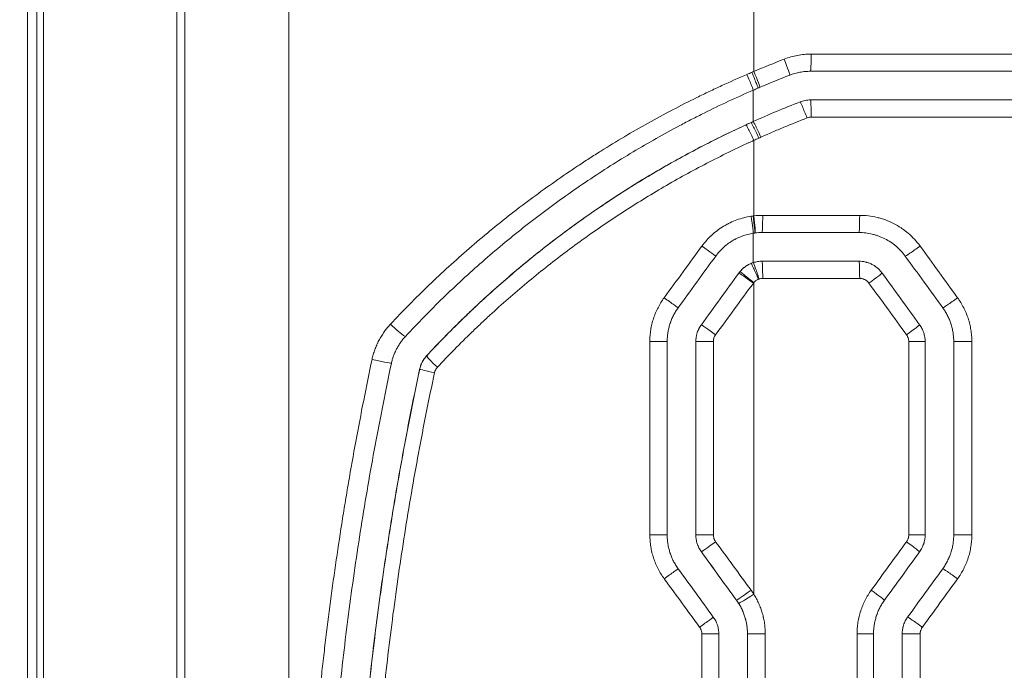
# Model space of a CAD drawing. Header units: millimetres. Extents: x 0 to 594, y 0 to 420.
# Tile 62 of 256: x 166.3 to 174.89, y 315.8 to 321.47. Entities that reach past the tile are written whole.
import ezdxf

# ---------------------------------------------------------------- set-up
doc = ezdxf.new("R2010")
doc.units = ezdxf.units.MM
doc.layers.add('1', color=7, linetype='Continuous', true_color=0xffffff)
doc.styles.add('Arial Unicode MS', font='txt')
doc.dimstyles.get("Standard").update_dxf_attribs({"dimtxt": 0.18, "dimasz": 0.18, "dimexe": 0.18, "dimexo": 0.0625, "dimgap": 0.09, "dimtad": 0, "dimtih": 1, "dimtoh": 1, "dimdec": 4, "dimzin": 0, "dimdsep": 46, "dimtxsty": 'Standard', "dimcen": 0.09, "dimadec": 0, "dimazin": 0, "dimtfac": 1, "dimtdec": 4, "dimtofl": 0, "dimtmove": 0, "dimatfit": 3, "dimfxl": 0, "dimtolj": 1, "dimtzin": 0, "dimarcsym": 0})

# ---------------------------------------------------------------- blocks, each defined once
blk = doc.blocks.new('_U7')
at = {"layer": '1', "color": 18, "lineweight": 13}
for p, q in [((142.2461, 334.5207), (158.2372, 334.5207)), ((156.2372, 334.5207), (156.2372, 246.0979)), ((142.2461, 295.1279), (158.2372, 295.1279)), ((156.2372, 246.0979), (161.2372, 246.0979))]:
    blk.add_line(p, q, dxfattribs=at)
at = {"layer": '1', "color": 18}
for points in [[(156.2372, 334.5207), (157.175, 331.0207), (155.2994, 331.0207)], [(156.2372, 295.1279), (155.2994, 298.6279), (157.175, 298.6279)]]:
    blk.add_solid(points, dxfattribs=at)
at = {"layer": '1', "color": 18, "linetype": 'Continuous', "lineweight": 13, "char_height": 2.5, "attachment_point": 7, "line_spacing_factor": 1.047437, "style": 'Arial Unicode MS'}
for s, insert in [('\\fArial Unicode MS|b0|i0;\\W1.0000;0.8', (162.8697, 244.2152)), ('\\fArial Unicode MS|b0|i0;\\W1.0000;CTRS', (169.9747, 244.2152)), ('\\fArial Unicode MS|b0|i0;\\W1.0000;FWD LIFTING POINTS ', (162.8697, 239.1709))]:
    blk.add_mtext(s, dxfattribs=dict(at, insert=insert))

msp = doc.modelspace()

# ---------------------------------------------------------------- linework, layer by layer
at = {"layer": '1', "color": 155, "linetype": 'Continuous', "lineweight": 18}
for p, q in [((166.3692, 330.8243), (166.3692, 312.7243)), ((168.6471, 314.4975), (168.6471, 329.0511)), ((187.9621, 321.0243), (173.1955, 321.0243)), ((173.1955, 320.7743), (187.9613, 320.7743)), ((172.7732, 319.6174), (173.6177, 319.6174)), ((173.6177, 319.3674), (172.7732, 319.3674)), ((174.1947, 316.9793), (174.1947, 318.6668)), ((174.4443, 318.6668), (174.4443, 316.9793)), ((173.7451, 314.4312), (173.7451, 316.1162)), ((173.9948, 316.1162), (173.9948, 314.4312))]:
    msp.add_line(p, q, dxfattribs=at)
at = {"layer": '1', "color": 155, "linetype": 'Continuous', "lineweight": 13}
for p, q in [((166.4489, 312.7243), (166.4489, 330.8243)), ((166.5072, 312.7243), (166.5072, 330.8243)), ((167.6712, 312.7243), (167.6712, 330.8243)), ((167.7403, 312.7243), (167.7403, 330.8243)), ((172.7011, 321.7743), (172.7011, 321.0224)), ((173.2014, 321.1743), (187.9589, 321.1743)), ((187.9647, 320.6243), (173.2014, 320.6243)), ((172.7785, 319.7674), (173.6242, 319.7674)), ((172.571, 319.2644), (172.571, 319.2644)), ((173.6242, 319.2174), (172.7785, 319.2174)), ((172.2437, 318.8138), (172.2437, 318.8138)), ((172.1959, 318.6668), (172.196, 318.6668)), ((174.1947, 318.6668), (174.0518, 318.6668)), ((174.0518, 316.9793), (174.0518, 318.6668)), ((174.4443, 318.6668), (174.6019, 318.6668)), ((174.6019, 318.6668), (174.6019, 316.9793)), ((169.849, 318.5422), (169.8484, 318.5422)), ((169.7872, 318.4243), (169.788, 318.4243)), ((172.1959, 316.9793), (172.196, 316.9793)), ((174.1947, 316.9793), (174.0518, 316.9793)), ((174.4443, 316.9793), (174.6019, 316.9793)), ((172.2437, 316.8323), (172.2438, 316.8323)), ((172.7011, 316.7993), (172.7011, 316.4626)), ((172.5504, 316.4101), (172.5504, 316.4101)), ((172.6458, 316.1162), (172.6458, 316.1162)), ((172.6458, 314.4312), (172.6458, 316.1162)), ((172.6458, 316.1162), (172.8011, 316.1162)), ((172.8011, 316.1162), (172.8011, 314.4312)), ((173.7451, 316.1162), (173.6016, 316.1162)), ((173.6016, 314.4312), (173.6016, 316.1162)), ((173.9948, 316.1162), (174.1518, 316.1162)), ((174.1518, 316.1162), (174.1518, 314.4312))]:
    msp.add_line(p, q, dxfattribs=at)
for centre, major_axis, ratio, start_param, end_param in [((173.1955, 321.1743), (0, 0.15), 0.039468, 3.141593, 4.712389), ((172.9598, 321.13), (-0.0545, 0.1398), 0.034769, 3.12892, 4.69884), ((172.6361, 320.9967), (-0.0598, 0.1376), 0.029092, 3.12832, 4.699762), ((172.6785, 321.015), (-0.0591, 0.1379), 0.031236, 3.127848, 4.699007), ((172.6958, 321.0224), (-0.0588, 0.138), 0.03211, 3.127914, 4.69871), ((173.1592, 320.6175), (0.0545, -0.1398), 0.036469, 1.556585, 3.127471), ((173.1955, 320.6243), (0, -0.15), 0.039468, 1.570796, 3.141593), ((172.7392, 320.4409), (0.0618, -0.1367), 0.032165, 1.556255, 3.127215), ((172.7572, 320.449), (0.0615, -0.1368), 0.032349, 1.556262, 3.127173), ((172.6958, 320.4211), (0.0626, -0.1363), 0.031724, 1.556242, 3.127039), ((172.6726, 319.7596), (0.0232, -0.1482), 0.033374, 6.277868, 7.848751), ((172.69, 319.7621), (0.0192, -0.1488), 0.034334, 6.278715, 7.849547), ((172.6958, 319.7628), (0.0179, -0.1489), 0.034651, 6.279028, 7.849824), ((172.7732, 319.7674), (0, -0.15), 0.035607, 0, 1.570796), ((173.6177, 319.7674), (0, -0.15), 0.043328, 0, 1.570796), ((172.2475, 319.4995), (0.1214, -0.0882), 0.007841, 6.270342, 7.843702), ((174.1431, 319.4995), (-0.1214, -0.0881), 0.028292, 0.038515, 1.60976), ((172.7732, 319.2174), (0, 0.15), 0.035607, 4.712389, 6.283185), ((173.6177, 319.2174), (0, 0.15), 0.043328, 4.712389, 6.283185), ((172.7353, 319.21), (-0.0569, 0.1388), 0.032628, 4.699014, 6.269948), ((172.7422, 319.2125), (-0.0465, 0.1426), 0.033589, 4.701449, 6.272311), ((172.6923, 319.1762), (-0.1214, 0.0881), 0.020417, 4.684278, 6.254941), ((172.6958, 319.1808), (-0.1161, 0.095), 0.022106, 4.685373, 6.25617), ((173.6986, 319.1762), (0.1214, 0.0881), 0.025903, 4.748059, 6.311433), ((168.7879, 320.5867), (110.4885, -151.8925), 0.016757, 1.546355, 1.549322), ((171.92, 319.0489), (0.1213, -0.0882), 0.001096, 4.709509, 6.282983), ((174.4701, 319.0489), (-0.1214, -0.0881), 0.030051, 0.040938, 1.612183), ((169.5556, 318.8142), (-0.11, 0.102), 0.086013, 1.442424, 3.018249), ((172.365, 318.7256), (-0.1214, 0.0882), 0.011525, 4.696694, 6.254945), ((174.0256, 318.7256), (0.1214, 0.0881), 0.027661, 4.750482, 6.311434), ((171.7958, 318.6668), (0.15, 0), 0.000925, 0.004622, 1.579217), ((172.3459, 318.6668), (-0.15, 0), 0.000106, 4.693785, 6.248279), ((169.3963, 318.5071), (-0.1467, 0.0312), 0.008507, 1.410576, 2.987564), ((169.9591, 318.4404), (0.11, -0.102), 0.068266, 3.167287, 4.617929), ((169.9347, 318.3932), (0.1467, -0.0312), 0.01015, 3.175743, 4.595296), ((171.7958, 316.9793), (0.15, 0), 0.000144, 0.002395, 1.576636), ((172.3459, 316.9794), (-0.15, 0), 0.000012, 0, 1.589932), ((172.365, 316.9205), (-0.1214, -0.0882), 0.011772, 0.02824, 1.586974), ((169.2894, 315.2219), (-104.897, -144.2172), 0.015911, 1.591219, 1.594147), ((174.0256, 316.9205), (0.1214, -0.0881), 0.027661, 6.254936, 7.815888), ((171.92, 316.5972), (0.1213, 0.0882), 0.000028, 4.71235, 6.285356), ((174.4701, 316.5972), (-0.1214, 0.0881), 0.030051, 4.671002, 6.242247), ((172.6717, 316.4983), (-0.1214, -0.0881), 0.019868, 0.028244, 1.59815), ((172.6958, 316.4626), (-0.1269, -0.0799), 0.018599, 0.02954, 1.600336), ((173.7192, 316.4983), (0.1214, -0.0881), 0.026014, 6.254938, 7.818159), ((172.2269, 316.175), (0.1214, 0.0882), 0.008133, 4.723407, 6.296424), ((174.1637, 316.175), (-0.1214, 0.0881), 0.028403, 4.673273, 6.244518), ((172.246, 316.1164), (0.15, 0), 0.000103, 4.726925, 6.265372)]:
    msp.add_ellipse(centre, major_axis=major_axis, ratio=ratio, start_param=start_param, end_param=end_param, dxfattribs=at)
at = {"layer": '1', "color": 155, "linetype": 'Continuous', "lineweight": 18}
for centre, major_axis, ratio, start_param, end_param in [((168.7786, 321.2767), (110.3745, -151.9435), 0.016756, 1.543383, 1.546349), ((169.1277, 320.6048), (107.93, -148.5839), 0.016386, 1.546841, 1.549874), ((168.8709, 314.9587), (-110.7538, -152.4651), 0.016813, 1.592528, 1.595298), ((168.7951, 314.3758), (-110.2043, -151.7097), 0.01673, 1.595389, 1.598172)]:
    msp.add_ellipse(centre, major_axis=major_axis, ratio=ratio, start_param=start_param, end_param=end_param, dxfattribs=at)
at = {"layer": '1', "color": 155, "linetype": 'Continuous', "lineweight": 13}
for points, knots in [([(172.9654, 321.13), (172.9843, 321.1374), (173.0035, 321.1438), (173.0422, 321.1549), (173.0812, 321.1641), (173.1208, 321.1696), (173.1609, 321.1734), (173.181, 321.1743), (173.2014, 321.1743)], [0, 0, 0, 0, 0.25, 0.25, 0.5, 0.75, 0.75, 1, 1, 1, 1]), ([(169.5328, 318.8179), (169.6419, 318.9343), (169.7536, 319.0475), (169.9824, 319.2675), (170.0994, 319.3744), (170.3388, 319.582), (170.4612, 319.6826), (170.7111, 319.8778), (170.8388, 319.9723), (171.0342, 320.1093), (171.1001, 320.1543), (171.1998, 320.2205), (171.2333, 320.2423), (171.2836, 320.2748), (171.3005, 320.2856), (171.3342, 320.3071), (171.3511, 320.3178), (171.5036, 320.4134), (171.6411, 320.4948), (171.92, 320.6505), (172.0615, 320.7248), (172.2408, 320.8132), (172.2768, 320.8306), (172.349, 320.8651), (172.3853, 320.8821), (172.4943, 320.9324), (172.5674, 320.965), (172.6409, 320.9967)], [0, 0, 0, 0, 0.125, 0.125, 0.25, 0.25, 0.375, 0.375, 0.5, 0.5, 0.5625, 0.5625, 0.59375, 0.59375, 0.609375, 0.609375, 0.625, 0.625, 0.75, 0.75, 0.875, 0.875, 0.90625, 0.90625, 0.9375, 0.9375, 1, 1, 1, 1]), ([(173.1651, 320.6175), (173.0973, 320.5911), (173.0299, 320.5639), (172.9292, 320.5218), (172.8958, 320.5075), (172.829, 320.4786), (172.7957, 320.4639), (172.7625, 320.449)], [0, 0, 0, 0, 0.5, 0.5, 0.75, 0.75, 1, 1, 1, 1]), ([(169.849, 318.5422), (169.9477, 318.6485), (170.0489, 318.7523), (170.1787, 318.879), (170.2048, 318.9042), (170.2442, 318.9417), (170.2574, 318.9542), (170.2838, 318.979), (170.35, 319.0409), (170.417, 319.1017), (170.5793, 319.2452), (170.6895, 319.3379), (170.9139, 319.5175), (171.0281, 319.6045), (171.2604, 319.7725), (171.3785, 319.8536), (171.6187, 320.0101), (171.7408, 320.0855), (171.9889, 320.2304), (172.115, 320.3), (172.3711, 320.4332), (172.5012, 320.4968), (172.6333, 320.5574)], [0, 0, 0, 0, 0.125, 0.125, 0.15625, 0.15625, 0.171875, 0.171875, 0.1875, 0.25, 0.25, 0.375, 0.375, 0.5, 0.5, 0.625, 0.625, 0.75, 0.75, 0.875, 0.875, 1, 1, 1, 1]), ([(172.7011, 320.4211), (172.7009, 320.421), (172.7008, 320.421), (172.7005, 320.4209), (172.7002, 320.4207), (172.6993, 320.4203), (172.6975, 320.4195), (172.6939, 320.4178), (172.6868, 320.4146), (172.6725, 320.408), (172.644, 320.3949), (172.5871, 320.3684), (172.4741, 320.3144), (172.3783, 320.2664), (172.1882, 320.1684), (172.0634, 320.1002), (171.8177, 319.958), (171.6968, 319.8841), (171.4589, 319.7305), (171.3418, 319.6509), (171.1115, 319.486), (170.9983, 319.4007), (170.7758, 319.2244), (170.6665, 319.1334), (170.5055, 318.9924), (170.4523, 318.9447), (170.3864, 318.8841), (170.3733, 318.8719), (170.3471, 318.8475), (170.334, 318.8353), (170.2949, 318.7984), (170.269, 318.7737), (170.1402, 318.6492), (170.0398, 318.5471), (169.9418, 318.4425)], [0, 0, 0, 0, 0.000122, 0.000122, 0.000244, 0.000488, 0.000977, 0.001953, 0.003906, 0.007813, 0.015625, 0.03125, 0.0625, 0.125, 0.125, 0.25, 0.25, 0.375, 0.375, 0.5, 0.5, 0.625, 0.625, 0.75, 0.75, 0.8125, 0.8125, 0.828125, 0.828125, 0.84375, 0.84375, 0.875, 0.875, 1, 1, 1, 1]), ([(172.7011, 319.7628), (172.7011, 319.7916), (172.7011, 320.0111), (172.7011, 320.2305), (172.7011, 320.4211)], [0, 0, 0, 0, 0.131412, 1, 1, 1, 1]), ([(172.2494, 319.4995), (172.2622, 319.517), (172.2758, 319.5337), (172.2938, 319.5538), (172.2974, 319.5578), (172.3048, 319.5656), (172.3161, 319.5772), (172.3277, 319.5884), (172.3513, 319.61), (172.3841, 319.6372), (172.4195, 319.6611), (172.447, 319.6777), (172.4563, 319.6831), (172.4682, 319.6895), (172.4706, 319.6908), (172.4753, 319.6933), (172.4825, 319.697), (172.4898, 319.7006), (172.5139, 319.7121), (172.5336, 319.7204), (172.5737, 319.735), (172.594, 319.7413), (172.6354, 319.7519), (172.6563, 319.7563), (172.6777, 319.7596)], [0, 0, 0, 0, 0.125, 0.125, 0.15625, 0.15625, 0.1875, 0.25, 0.25, 0.375, 0.5, 0.5, 0.5625, 0.5625, 0.578125, 0.578125, 0.59375, 0.625, 0.625, 0.75, 0.75, 0.875, 0.875, 1, 1, 1, 1]), ([(173.6242, 319.7674), (173.65, 319.7674), (173.6755, 319.7659), (173.7259, 319.7599), (173.7509, 319.7555), (173.788, 319.7466), (173.8004, 319.7433), (173.8187, 319.7377), (173.8248, 319.7358), (173.837, 319.7317), (173.8431, 319.7296), (173.8732, 319.7185), (173.8966, 319.7082), (173.9418, 319.6852), (173.9638, 319.6724), (173.9956, 319.6512), (174.006, 319.6438), (174.0188, 319.6341), (174.0213, 319.6322), (174.0264, 319.6282), (174.0289, 319.6262), (174.0364, 319.6202), (174.0414, 319.6161), (174.0658, 319.5953), (174.0842, 319.5776), (174.1189, 319.5401), (174.1351, 319.5203), (174.1503, 319.4995)], [0, 0, 0, 0, 0.125, 0.125, 0.25, 0.25, 0.3125, 0.3125, 0.34375, 0.34375, 0.375, 0.375, 0.5, 0.5, 0.625, 0.625, 0.6875, 0.6875, 0.703125, 0.703125, 0.71875, 0.71875, 0.75, 0.75, 0.875, 0.875, 1, 1, 1, 1]), ([(172.5798, 319.2758), (172.5864, 319.2838), (172.5935, 319.2914), (172.6047, 319.3021), (172.6086, 319.3056), (172.6145, 319.3106), (172.6166, 319.3123), (172.6206, 319.3155), (172.6227, 319.317), (172.6331, 319.3247), (172.6504, 319.3359), (172.6689, 319.3449), (172.6784, 319.3488)], [0, 0, 0, 0, 0.25, 0.25, 0.375, 0.375, 0.4375, 0.4375, 0.5, 0.5, 0.75, 1, 1, 1, 1]), ([(172.7406, 319.21), (172.7367, 319.2084), (172.7293, 319.2048), (172.7224, 319.2004), (172.7182, 319.1973), (172.7174, 319.1967), (172.7158, 319.1954), (172.715, 319.1947), (172.7126, 319.1927), (172.711, 319.1913), (172.7065, 319.187), (172.7037, 319.184), (172.7011, 319.1808)], [0, 0, 0, 0, 0.25, 0.5, 0.5, 0.5625, 0.5625, 0.625, 0.625, 0.75, 0.75, 1, 1, 1, 1]), ([(173.7052, 319.1762), (173.7028, 319.1794), (173.7003, 319.1825), (173.695, 319.1882), (173.6922, 319.1909), (173.6878, 319.1947), (173.6855, 319.1966), (173.6831, 319.1983), (173.6815, 319.1995), (173.6807, 319.2), (173.6765, 319.2028), (173.6698, 319.2067), (173.6626, 319.2099), (173.6571, 319.2119), (173.6552, 319.2125), (173.6515, 319.2137), (173.6495, 319.2142), (173.6438, 319.2156), (173.6361, 319.217), (173.6282, 319.2174), (173.6242, 319.2174)], [0, 0, 0, 0, 0.125, 0.125, 0.25, 0.25, 0.3125, 0.34375, 0.34375, 0.375, 0.375, 0.5, 0.625, 0.625, 0.6875, 0.6875, 0.75, 0.75, 0.875, 1, 1, 1, 1]), ([(171.7946, 318.667), (171.7945, 318.6713), (171.7946, 318.6756), (171.7948, 318.6841), (171.7951, 318.6969), (171.7959, 318.7097), (171.7979, 318.7351), (171.8019, 318.7688), (171.8086, 318.802), (171.8165, 318.835), (171.8212, 318.8514), (171.8278, 318.8717), (171.8292, 318.8757), (171.832, 318.8838), (171.8335, 318.8879), (171.8379, 318.8999), (171.8411, 318.9079), (171.8509, 318.9315), (171.8653, 318.9624), (171.882, 318.992), (171.8999, 319.021), (171.9094, 319.0352), (171.9196, 319.049)], [0, 0, 0, 0, 0.03125, 0.03125, 0.0625, 0.125, 0.125, 0.25, 0.375, 0.375, 0.5, 0.5, 0.53125, 0.53125, 0.5625, 0.5625, 0.625, 0.625, 0.75, 0.875, 0.875, 1, 1, 1, 1]), ([(174.4777, 319.0489), (174.4878, 319.035), (174.4973, 319.0208), (174.515, 318.9919), (174.5316, 318.9623), (174.5458, 318.9316), (174.5588, 318.9003), (174.5647, 318.8843), (174.5713, 318.864), (174.5726, 318.8599), (174.5751, 318.8517), (174.5763, 318.8476), (174.5798, 318.8352), (174.5819, 318.8269), (174.5879, 318.8021), (174.5945, 318.7687), (174.5985, 318.735), (174.6012, 318.7011), (174.6019, 318.684), (174.6019, 318.6668)], [0, 0, 0, 0, 0.125, 0.125, 0.25, 0.375, 0.375, 0.5, 0.5, 0.53125, 0.53125, 0.5625, 0.5625, 0.625, 0.625, 0.75, 0.875, 0.875, 1, 1, 1, 1]), ([(169.3726, 318.5109), (169.3757, 318.5253), (169.3827, 318.5538), (169.3962, 318.5956), (169.4071, 318.6228), (169.4144, 318.6397), (169.416, 318.643), (169.419, 318.6497), (169.4237, 318.6597), (169.4286, 318.6695), (169.4388, 318.6889), (169.4532, 318.7142), (169.4772, 318.7505), (169.5036, 318.7852), (169.5228, 318.8072), (169.5328, 318.8179)], [0, 0, 0, 0, 0.125, 0.25, 0.375, 0.375, 0.40625, 0.40625, 0.4375, 0.5, 0.5, 0.625, 0.75, 0.875, 1, 1, 1, 1]), ([(172.196, 318.6668), (172.196, 318.68), (172.1971, 318.6931), (172.2001, 318.7124), (172.2014, 318.7188), (172.2037, 318.7284), (172.2045, 318.7316), (172.2063, 318.7379), (172.2073, 318.7411), (172.2124, 318.7567), (172.2174, 318.7688), (172.2292, 318.792), (172.236, 318.8031), (172.2437, 318.8138)], [0, 0, 0, 0, 0.25, 0.25, 0.375, 0.375, 0.4375, 0.4375, 0.5, 0.5, 0.75, 0.75, 1, 1, 1, 1]), ([(172.3679, 318.7256), (172.3648, 318.7214), (172.3593, 318.7125), (172.3553, 318.7028), (172.3533, 318.6966), (172.3529, 318.6953), (172.3522, 318.6928), (172.3511, 318.689), (172.3504, 318.6851), (172.3491, 318.6774), (172.3487, 318.6721), (172.3487, 318.6668)], [0, 0, 0, 0, 0.25, 0.5, 0.5, 0.5625, 0.5625, 0.625, 0.75, 0.75, 1, 1, 1, 1]), ([(174.0518, 318.6668), (174.0518, 318.6721), (174.0514, 318.6773), (174.0497, 318.6876), (174.0485, 318.6927), (174.0465, 318.6989), (174.0461, 318.7002), (174.0452, 318.7027), (174.0437, 318.7063), (174.0421, 318.7099), (174.0385, 318.7169), (174.0358, 318.7213), (174.0327, 318.7256)], [0, 0, 0, 0, 0.25, 0.25, 0.5, 0.5, 0.5625, 0.5625, 0.625, 0.75, 0.75, 1, 1, 1, 1]), ([(168.7678, 312.7243), (168.7678, 312.9673), (168.7709, 313.2101), (168.7835, 313.6955), (168.793, 313.938), (168.8182, 314.4226), (168.834, 314.6648), (168.8718, 315.1488), (168.8939, 315.3906), (168.9254, 315.6927), (168.9319, 315.7531), (168.9453, 315.8739), (168.9661, 316.055), (168.9885, 316.2358), (169.0358, 316.5971), (169.0705, 316.8376), (169.1178, 317.1376), (169.1274, 317.1976), (169.1471, 317.3174), (169.1772, 317.4971), (169.2091, 317.6765), (169.2752, 318.0348), (169.3223, 318.2731), (169.3726, 318.5109)], [0, 0, 0, 0, 0.125, 0.125, 0.25, 0.25, 0.375, 0.375, 0.5, 0.5, 0.53125, 0.53125, 0.5625, 0.625, 0.625, 0.75, 0.75, 0.78125, 0.78125, 0.8125, 0.875, 0.875, 1, 1, 1, 1]), ([(169.788, 318.4243), (169.7904, 318.4353), (169.7934, 318.4461), (169.7991, 318.462), (169.8012, 318.4672), (169.8057, 318.4776), (169.8081, 318.4826), (169.8158, 318.4975), (169.8216, 318.507), (169.8344, 318.5252), (169.8414, 318.5339), (169.849, 318.5422)], [0, 0, 0, 0, 0.25, 0.25, 0.375, 0.375, 0.5, 0.5, 0.75, 0.75, 1, 1, 1, 1]), ([(169.1889, 312.7243), (169.189, 312.964), (169.1922, 313.2036), (169.2016, 313.563), (169.2056, 313.6827), (169.2127, 313.8624), (169.2152, 313.9222), (169.2208, 314.0419), (169.2355, 314.341), (169.2551, 314.6395), (169.2927, 315.1163), (169.3146, 315.3543), (169.3646, 315.8295), (169.3927, 316.0667), (169.455, 316.5404), (169.5235, 317.0132), (169.6044, 317.4845), (169.6916, 317.955), (169.7382, 318.1899), (169.788, 318.4243)], [0, 0, 0, 0, 0.125, 0.125, 0.1875, 0.1875, 0.21875, 0.21875, 0.25, 0.375, 0.375, 0.5, 0.5, 0.625, 0.625, 0.75, 0.875, 0.875, 1, 1, 1, 1]), ([(169.9418, 318.4425), (169.9388, 318.4392), (169.9331, 318.4323), (169.9284, 318.4247), (169.9253, 318.4188), (169.9243, 318.4167), (169.9225, 318.4126), (169.9217, 318.4105), (169.9194, 318.4041), (169.9182, 318.3998), (169.9172, 318.3954)], [0, 0, 0, 0, 0.25, 0.5, 0.5, 0.625, 0.625, 0.75, 0.75, 1, 1, 1, 1]), ([(169.9172, 318.3954), (169.8677, 318.1621), (169.8213, 317.9285), (169.7347, 317.4603), (169.6945, 317.2259), (169.6202, 316.7562), (169.5862, 316.521), (169.5242, 316.0497), (169.4963, 315.8137), (169.4467, 315.3409), (169.425, 315.1041), (169.3876, 314.6298), (169.3721, 314.3922), (169.3565, 314.0947), (169.3535, 314.0352), (169.3481, 313.9161), (169.3455, 313.8566), (169.3385, 313.6779), (169.3346, 313.5587), (169.3252, 313.2012), (169.3221, 312.9628), (169.3221, 312.7243)], [0, 0, 0, 0, 0.125, 0.125, 0.25, 0.25, 0.375, 0.375, 0.5, 0.5, 0.625, 0.625, 0.75, 0.75, 0.78125, 0.78125, 0.8125, 0.8125, 0.875, 0.875, 1, 1, 1, 1]), ([(171.92, 316.5972), (171.9099, 316.6111), (171.9004, 316.6252), (171.8825, 316.6542), (171.8658, 316.6837), (171.8515, 316.7144), (171.8385, 316.7458), (171.8325, 316.7617), (171.8258, 316.7821), (171.8245, 316.7861), (171.822, 316.7944), (171.8208, 316.7985), (171.8173, 316.8108), (171.8151, 316.8191), (171.8091, 316.844), (171.8024, 316.8773), (171.7984, 316.9111), (171.7956, 316.9451), (171.795, 316.9621), (171.795, 316.9793)], [0, 0, 0, 0, 0.125, 0.125, 0.25, 0.375, 0.375, 0.5, 0.5, 0.53125, 0.53125, 0.5625, 0.5625, 0.625, 0.625, 0.75, 0.875, 0.875, 1, 1, 1, 1]), ([(172.2438, 316.8323), (172.236, 316.843), (172.2292, 316.8542), (172.2203, 316.8717), (172.2175, 316.8776), (172.2138, 316.8867), (172.2126, 316.8897), (172.2103, 316.8959), (172.2092, 316.899), (172.2042, 316.9147), (172.2011, 316.9274), (172.1971, 316.9531), (172.196, 316.9661), (172.196, 316.9793)], [0, 0, 0, 0, 0.25, 0.25, 0.375, 0.375, 0.4375, 0.4375, 0.5, 0.5, 0.75, 0.75, 1, 1, 1, 1]), ([(172.3488, 316.9793), (172.3488, 316.974), (172.3492, 316.9688), (172.3509, 316.9585), (172.3521, 316.9534), (172.3541, 316.9472), (172.3546, 316.9459), (172.3555, 316.9434), (172.3569, 316.9398), (172.3586, 316.9362), (172.3622, 316.9292), (172.3649, 316.9248), (172.368, 316.9205)], [0, 0, 0, 0, 0.25, 0.25, 0.5, 0.5, 0.5625, 0.5625, 0.625, 0.75, 0.75, 1, 1, 1, 1]), ([(174.0327, 316.9205), (174.0358, 316.9248), (174.0385, 316.9292), (174.0432, 316.9385), (174.0452, 316.9433), (174.0473, 316.9496), (174.0477, 316.9509), (174.0484, 316.9534), (174.0494, 316.9572), (174.0501, 316.961), (174.0514, 316.9688), (174.0518, 316.974), (174.0518, 316.9793)], [0, 0, 0, 0, 0.25, 0.25, 0.5, 0.5, 0.5625, 0.5625, 0.625, 0.75, 0.75, 1, 1, 1, 1]), ([(174.6019, 316.9793), (174.6019, 316.9707), (174.6017, 316.9622), (174.6011, 316.9451), (174.6006, 316.9366), (174.5985, 316.9112), (174.5946, 316.8776), (174.588, 316.8444), (174.5801, 316.8114), (174.5755, 316.795), (174.5689, 316.7747), (174.5675, 316.7706), (174.5647, 316.7625), (174.5633, 316.7585), (174.5588, 316.7464), (174.5557, 316.7385), (174.5459, 316.7148), (174.5317, 316.684), (174.5151, 316.6543), (174.4973, 316.6253), (174.4878, 316.6111), (174.4777, 316.5972)], [0, 0, 0, 0, 0.0625, 0.0625, 0.125, 0.125, 0.25, 0.375, 0.375, 0.5, 0.5, 0.53125, 0.53125, 0.5625, 0.5625, 0.625, 0.625, 0.75, 0.875, 0.875, 1, 1, 1, 1]), ([(172.7011, 316.4626), (172.7092, 316.4497), (172.7169, 316.4365), (172.7313, 316.4097), (172.7446, 316.3825), (172.7617, 316.3405), (172.7712, 316.3117), (172.7776, 316.2898), (172.7805, 316.2787), (172.7833, 316.2676), (172.785, 316.2601), (172.7858, 316.2564), (172.7899, 316.2377), (172.7952, 316.2076), (172.8, 316.1621), (172.8011, 316.1316), (172.8011, 316.1162)], [0, 0, 0, 0, 0.125, 0.125, 0.25, 0.375, 0.5, 0.5, 0.5625, 0.59375, 0.59375, 0.625, 0.625, 0.75, 0.875, 1, 1, 1, 1]), ([(173.6016, 316.1162), (173.6016, 316.1334), (173.6023, 316.1504), (173.605, 316.1843), (173.609, 316.218), (173.6155, 316.2512), (173.6235, 316.2841), (173.6281, 316.3005), (173.6347, 316.3208), (173.636, 316.3249), (173.6388, 316.333), (173.6403, 316.3371), (173.6447, 316.3491), (173.6478, 316.3571), (173.6576, 316.3807), (173.6719, 316.4116), (173.6885, 316.4412), (173.7062, 316.4702), (173.7157, 316.4844), (173.7258, 316.4983)], [0, 0, 0, 0, 0.125, 0.125, 0.25, 0.375, 0.375, 0.5, 0.5, 0.53125, 0.53125, 0.5625, 0.5625, 0.625, 0.625, 0.75, 0.875, 0.875, 1, 1, 1, 1]), ([(172.6458, 316.1162), (172.6458, 316.128), (172.645, 316.1515), (172.6413, 316.1865), (172.6372, 316.2096), (172.6341, 316.224), (172.6335, 316.2269), (172.6321, 316.2326), (172.63, 316.2412), (172.6277, 316.2497), (172.6229, 316.2666), (172.6156, 316.2887), (172.6024, 316.3211), (172.587, 316.3524), (172.5753, 316.3727), (172.569, 316.3827)], [0, 0, 0, 0, 0.125, 0.25, 0.375, 0.375, 0.40625, 0.40625, 0.4375, 0.5, 0.5, 0.625, 0.75, 0.875, 1, 1, 1, 1]), ([(172.2481, 316.1162), (172.2481, 316.1215), (172.2477, 316.1267), (172.2461, 316.137), (172.2449, 316.1421), (172.2428, 316.1483), (172.2424, 316.1496), (172.2415, 316.1521), (172.24, 316.1557), (172.2384, 316.1593), (172.2348, 316.1663), (172.232, 316.1707), (172.2289, 316.175)], [0, 0, 0, 0, 0.25, 0.25, 0.5, 0.5, 0.5625, 0.5625, 0.625, 0.75, 0.75, 1, 1, 1, 1]), ([(174.1709, 316.175), (174.1694, 316.1729), (174.1679, 316.1707), (174.1652, 316.1662), (174.1639, 316.164), (174.1604, 316.157), (174.1584, 316.1522), (174.1563, 316.1459), (174.1559, 316.1447), (174.1552, 316.1421), (174.1542, 316.1383), (174.1535, 316.1345), (174.1522, 316.1267), (174.1518, 316.1215), (174.1518, 316.1162)], [0, 0, 0, 0, 0.125, 0.125, 0.25, 0.25, 0.5, 0.5, 0.5625, 0.5625, 0.625, 0.75, 0.75, 1, 1, 1, 1])]:
    msp.add_open_spline(points, degree=3, knots=knots, dxfattribs=at)
for points in [[(172.7011, 321.0224), (172.7886, 321.0596), (172.8767, 321.0955), (172.9654, 321.13)], [(172.6409, 320.9967), (172.6551, 321.0028), (172.6694, 321.0089), (172.6836, 321.015)], [(172.6836, 321.015), (172.6894, 321.0175), (172.6952, 321.0199), (172.7011, 321.0224)], [(172.6958, 320.5858), (172.6958, 320.6769), (172.6958, 320.768), (172.6958, 320.8591)], [(172.6333, 320.5574), (172.648, 320.5642), (172.6627, 320.5709), (172.6775, 320.5776)], [(173.2014, 320.6243), (173.1951, 320.6243), (173.1828, 320.6232), (173.1709, 320.6198), (173.1651, 320.6175)], [(172.7445, 320.4409), (172.73, 320.4343), (172.7155, 320.4277), (172.7011, 320.4211)], [(172.7625, 320.449), (172.7565, 320.4463), (172.7505, 320.4436), (172.7445, 320.4409)], [(172.6777, 319.7596), (172.6835, 319.7605), (172.6893, 319.7613), (172.6952, 319.7621)], [(172.6952, 319.7621), (172.6971, 319.7623), (172.6991, 319.7626), (172.7011, 319.7628)], [(172.7011, 319.7628), (172.7268, 319.7659), (172.7526, 319.7674), (172.7785, 319.7674)], [(172.6958, 319.6114), (172.6958, 319.526), (172.6958, 319.4406), (172.6958, 319.3552)], [(171.9196, 319.049), (172.0295, 319.1992), (172.1395, 319.3494), (172.2494, 319.4995)], [(174.1503, 319.4995), (174.2594, 319.3493), (174.3686, 319.1991), (174.4777, 319.0489)], [(172.2437, 318.8138), (172.3529, 318.964), (172.462, 319.1142), (172.571, 319.2644)], [(172.571, 319.2644), (172.5738, 319.2683), (172.5768, 319.2721), (172.5798, 319.2758)], [(172.7475, 319.2125), (172.7452, 319.2118), (172.7428, 319.2109), (172.7406, 319.21)], [(172.7785, 319.2174), (172.7732, 319.2174), (172.7627, 319.2166), (172.7525, 319.2142), (172.7475, 319.2125)], [(172.6975, 319.1762), (172.5877, 319.026), (172.4778, 318.8758), (172.3679, 318.7256)], [(172.7011, 319.1808), (172.6998, 319.1793), (172.6986, 319.1778), (172.6975, 319.1762)], [(172.7011, 318.8998), (172.7011, 318.9935), (172.7011, 319.0871), (172.7011, 319.1808)], [(172.7011, 318.8998), (172.7011, 318.1996), (172.7011, 317.4994), (172.7011, 316.7993)], [(171.795, 316.9793), (171.7949, 317.5419), (171.7948, 318.1044), (171.7946, 318.667)], [(172.196, 316.9793), (172.196, 317.5418), (172.196, 318.1043), (172.196, 318.6668)], [(172.3487, 318.6668), (172.3488, 318.1043), (172.3488, 317.5418), (172.3488, 316.9793)], [(172.368, 316.9205), (172.471, 316.7798), (172.5739, 316.639), (172.6768, 316.4983)], [(172.5504, 316.4101), (172.4482, 316.5509), (172.346, 316.6916), (172.2438, 316.8323)], [(172.2289, 316.175), (172.126, 316.3157), (172.023, 316.4565), (171.92, 316.5972)], [(174.4777, 316.5972), (174.3755, 316.4565), (174.2732, 316.3157), (174.1709, 316.175)], [(172.6768, 316.4983), (172.6853, 316.4866), (172.6934, 316.4747), (172.7011, 316.4626)], [(172.569, 316.3827), (172.5631, 316.392), (172.5569, 316.4011), (172.5504, 316.4101)], [(172.2479, 314.4311), (172.248, 314.9928), (172.2481, 315.5545), (172.2481, 316.1162)]]:
    msp.add_open_spline(points, degree=3, dxfattribs=at)
at = {"layer": '1', "color": 155, "linetype": 'Continuous', "lineweight": 18}
for points, knots in [([(173.1955, 321.0243), (173.1798, 321.0243), (173.1643, 321.0236), (173.1336, 321.0207), (173.1031, 321.0164), (173.0732, 321.0093), (173.0435, 321.0009), (173.0287, 320.9959), (173.0142, 320.9902)], [0, 0, 0, 0, 0.25, 0.25, 0.5, 0.75, 0.75, 1, 1, 1, 1]), ([(169.6637, 318.7118), (169.7705, 318.8269), (169.8798, 318.9386), (170.1034, 319.1557), (170.2177, 319.261), (170.451, 319.4654), (170.5701, 319.5644), (170.8131, 319.7562), (170.937, 319.8489), (171.1898, 320.0282), (171.3186, 320.1147), (171.5811, 320.2814), (171.7148, 320.3615), (171.9192, 320.4769), (171.988, 320.5146), (172.0921, 320.5699), (172.1269, 320.5881), (172.1795, 320.6151), (172.197, 320.6241), (172.2322, 320.6419), (172.3906, 320.7215), (172.5513, 320.7963), (172.6958, 320.8591)], [0, 0, 0, 0, 0.125, 0.125, 0.25, 0.25, 0.375, 0.375, 0.5, 0.5, 0.625, 0.625, 0.75, 0.75, 0.8125, 0.8125, 0.84375, 0.84375, 0.859375, 0.859375, 0.875, 1, 1, 1, 1]), ([(173.1048, 320.7573), (173.1121, 320.7601), (173.1195, 320.7626), (173.1343, 320.7668), (173.1493, 320.7704), (173.1645, 320.7725), (173.1799, 320.774), (173.1877, 320.7743), (173.1955, 320.7743)], [0, 0, 0, 0, 0.25, 0.25, 0.5, 0.75, 0.75, 1, 1, 1, 1]), ([(172.6775, 320.5776), (172.5431, 320.5168), (172.4109, 320.453), (172.1505, 320.3192), (172.0224, 320.2492), (171.7702, 320.1034), (171.6461, 320.0274), (171.402, 319.8696), (171.2819, 319.7877), (171.0458, 319.6179), (170.9298, 319.5301), (170.7017, 319.3483), (170.5897, 319.2545), (170.4247, 319.109), (170.3703, 319.0598), (170.3028, 318.9973), (170.2894, 318.9847), (170.2626, 318.9596), (170.2225, 318.9217), (170.1827, 318.8835), (170.0511, 318.7552), (169.9484, 318.65), (169.8484, 318.5422)], [0, 0, 0, 0, 0.125, 0.125, 0.25, 0.25, 0.375, 0.375, 0.5, 0.5, 0.625, 0.625, 0.75, 0.75, 0.8125, 0.8125, 0.828125, 0.828125, 0.84375, 0.875, 0.875, 1, 1, 1, 1]), ([(172.6958, 319.6114), (172.6795, 319.6089), (172.6634, 319.6055), (172.6318, 319.5973), (172.6163, 319.5924), (172.5857, 319.5812), (172.5706, 319.5748), (172.5521, 319.5659), (172.5466, 319.5631), (172.5411, 319.5603), (172.5375, 319.5583), (172.5356, 319.5574), (172.5266, 319.5524), (172.5195, 319.5483), (172.4985, 319.5355), (172.4715, 319.5171), (172.4465, 319.4962), (172.4284, 319.4795), (172.4225, 319.4738), (172.4139, 319.465), (172.411, 319.4621), (172.4054, 319.456), (172.4026, 319.453), (172.3889, 319.4376), (172.3785, 319.4247), (172.3688, 319.4113)], [0, 0, 0, 0, 0.125, 0.125, 0.25, 0.25, 0.375, 0.375, 0.40625, 0.421875, 0.421875, 0.4375, 0.4375, 0.5, 0.5, 0.625, 0.75, 0.75, 0.8125, 0.8125, 0.84375, 0.84375, 0.875, 0.875, 1, 1, 1, 1]), ([(173.6177, 319.6174), (173.6375, 319.6174), (173.6571, 319.6163), (173.6959, 319.6117), (173.7151, 319.6082), (173.7436, 319.6014), (173.7531, 319.5988), (173.7672, 319.5946), (173.7719, 319.5931), (173.7812, 319.5899), (173.7859, 319.5883), (173.809, 319.5797), (173.827, 319.5719), (173.8618, 319.5541), (173.8786, 319.5443), (173.903, 319.528), (173.911, 319.5223), (173.9228, 319.5134), (173.9267, 319.5103), (173.9344, 319.5041), (173.9382, 319.501), (173.957, 319.485), (173.9711, 319.4714), (173.9977, 319.4426), (174.0102, 319.4273), (174.0219, 319.4113)], [0, 0, 0, 0, 0.125, 0.125, 0.25, 0.25, 0.3125, 0.3125, 0.34375, 0.34375, 0.375, 0.375, 0.5, 0.5, 0.625, 0.625, 0.6875, 0.6875, 0.71875, 0.71875, 0.75, 0.75, 0.875, 0.875, 1, 1, 1, 1]), ([(173.6177, 319.3674), (173.6276, 319.3674), (173.6374, 319.3668), (173.6569, 319.3645), (173.6666, 319.3628), (173.6786, 319.3599), (173.681, 319.3593), (173.6857, 319.358), (173.6881, 319.3573), (173.6952, 319.3552), (173.6998, 319.3536), (173.7136, 319.3485), (173.7225, 319.3446), (173.7399, 319.3357), (173.7484, 319.3308), (173.7586, 319.3239), (173.7607, 319.3225), (173.7647, 319.3196), (173.7706, 319.3152), (173.7764, 319.3106), (173.7875, 319.3011), (173.7945, 319.2943), (173.8078, 319.28), (173.814, 319.2724), (173.8198, 319.2644)], [0, 0, 0, 0, 0.125, 0.125, 0.25, 0.25, 0.28125, 0.28125, 0.3125, 0.3125, 0.375, 0.375, 0.5, 0.5, 0.625, 0.625, 0.65625, 0.65625, 0.6875, 0.75, 0.75, 0.875, 0.875, 1, 1, 1, 1]), ([(172.571, 319.2644), (172.5778, 319.2738), (172.5853, 319.2826), (172.6012, 319.2992), (172.6097, 319.3069), (172.621, 319.3158), (172.6245, 319.3184), (172.628, 319.3209), (172.6304, 319.3226), (172.6316, 319.3234), (172.6376, 319.3275), (172.6425, 319.3306), (172.6574, 319.3393), (172.6678, 319.3444), (172.6784, 319.3488)], [0, 0, 0, 0, 0.25, 0.25, 0.5, 0.5, 0.5625, 0.59375, 0.59375, 0.625, 0.625, 0.75, 0.75, 1, 1, 1, 1]), ([(171.9458, 318.6668), (171.9458, 318.68), (171.9463, 318.6931), (171.9484, 318.7192), (171.9515, 318.7451), (171.9565, 318.7706), (171.9626, 318.796), (171.9662, 318.8086), (171.9712, 318.8242), (171.9723, 318.8273), (171.9744, 318.8336), (171.9755, 318.8367), (171.979, 318.846), (171.9814, 318.8521), (171.9889, 318.8702), (171.9998, 318.894), (172.0126, 318.9168), (172.0263, 318.9391), (172.0336, 318.95), (172.0414, 318.9607)], [0, 0, 0, 0, 0.125, 0.125, 0.25, 0.375, 0.375, 0.5, 0.5, 0.53125, 0.53125, 0.5625, 0.5625, 0.625, 0.625, 0.75, 0.875, 0.875, 1, 1, 1, 1]), ([(174.3489, 318.9607), (174.3566, 318.95), (174.3639, 318.9391), (174.3775, 318.9168), (174.3903, 318.8941), (174.4012, 318.8705), (174.4111, 318.8464), (174.4157, 318.8341), (174.4208, 318.8185), (174.4217, 318.8153), (174.4237, 318.809), (174.4246, 318.8059), (174.4273, 318.7963), (174.4289, 318.79), (174.4335, 318.7709), (174.4386, 318.7452), (174.4417, 318.7193), (174.4437, 318.6932), (174.4443, 318.68), (174.4443, 318.6668)], [0, 0, 0, 0, 0.125, 0.125, 0.25, 0.375, 0.375, 0.5, 0.5, 0.53125, 0.53125, 0.5625, 0.5625, 0.625, 0.625, 0.75, 0.875, 0.875, 1, 1, 1, 1]), ([(172.2437, 318.8138), (172.2359, 318.8031), (172.2291, 318.792), (172.2173, 318.7688), (172.2123, 318.7567), (172.2072, 318.7411), (172.2062, 318.7379), (172.2044, 318.7316), (172.2036, 318.7284), (172.2013, 318.7188), (172.2, 318.7124), (172.197, 318.6931), (172.1959, 318.68), (172.1959, 318.6668)], [0, 0, 0, 0, 0.25, 0.25, 0.5, 0.5, 0.5625, 0.5625, 0.625, 0.625, 0.75, 0.75, 1, 1, 1, 1]), ([(174.1469, 318.8138), (174.1547, 318.8031), (174.1615, 318.7919), (174.1704, 318.7745), (174.1731, 318.7685), (174.1769, 318.7594), (174.1781, 318.7564), (174.1803, 318.7502), (174.1814, 318.7471), (174.1865, 318.7314), (174.1895, 318.7188), (174.1936, 318.6931), (174.1946, 318.68), (174.1946, 318.6668)], [0, 0, 0, 0, 0.25, 0.25, 0.375, 0.375, 0.4375, 0.4375, 0.5, 0.5, 0.75, 0.75, 1, 1, 1, 1]), ([(169.6637, 318.7118), (169.656, 318.7036), (169.6413, 318.6867), (169.6212, 318.66), (169.6029, 318.6321), (169.5919, 318.6127), (169.5842, 318.5978), (169.5817, 318.5928), (169.5768, 318.5827), (169.5745, 318.5776), (169.5677, 318.5621), (169.5593, 318.5411), (169.549, 318.5091), (169.5436, 318.4872), (169.5413, 318.4761)], [0, 0, 0, 0, 0.125, 0.25, 0.375, 0.5, 0.5, 0.5625, 0.5625, 0.625, 0.625, 0.75, 0.875, 1, 1, 1, 1]), ([(169.7872, 318.4243), (169.7895, 318.4354), (169.7926, 318.4461), (169.8001, 318.4671), (169.8046, 318.4773), (169.8123, 318.4922), (169.815, 318.4971), (169.8209, 318.5067), (169.824, 318.5114), (169.8337, 318.5252), (169.8407, 318.5339), (169.8484, 318.5422)], [0, 0, 0, 0, 0.25, 0.25, 0.5, 0.5, 0.625, 0.625, 0.75, 0.75, 1, 1, 1, 1]), ([(169.5413, 318.4761), (169.4909, 318.2391), (169.3966, 317.7644), (169.315, 317.2884), (169.2396, 316.8117), (169.1704, 316.3344), (169.1138, 315.8557), (169.0635, 315.3764), (169.0414, 315.1364), (169.0036, 314.6558), (168.9878, 314.4151), (168.9624, 313.9332), (168.9529, 313.6919), (168.9402, 313.2086), (168.9369, 312.9666), (168.9369, 312.7243)], [0, 0, 0, 0, 0.125, 0.25, 0.25, 0.375, 0.5, 0.5, 0.625, 0.625, 0.75, 0.75, 0.875, 0.875, 1, 1, 1, 1]), ([(169.1881, 312.7243), (169.1882, 312.9644), (169.1946, 313.444), (169.2135, 313.9223), (169.2386, 314.3999), (169.2699, 314.8769), (169.3136, 315.3525), (169.3635, 315.8275), (169.3916, 316.0647), (169.4539, 316.5384), (169.4882, 316.7749), (169.5629, 317.2473), (169.6034, 317.4832), (169.6906, 317.9542), (169.7373, 318.1894), (169.7872, 318.4243)], [0, 0, 0, 0, 0.125, 0.25, 0.25, 0.375, 0.5, 0.5, 0.625, 0.625, 0.75, 0.75, 0.875, 0.875, 1, 1, 1, 1]), ([(172.0414, 316.6854), (172.0336, 316.6961), (172.0263, 316.707), (172.0127, 316.7293), (171.9999, 316.752), (171.989, 316.7757), (171.979, 316.7997), (171.9745, 316.812), (171.9694, 316.8276), (171.9684, 316.8308), (171.9665, 316.8371), (171.9655, 316.8403), (171.9629, 316.8498), (171.9612, 316.8561), (171.9566, 316.8753), (171.9515, 316.9009), (171.9484, 316.9269), (171.9464, 316.953), (171.9458, 316.9661), (171.9458, 316.9793)], [0, 0, 0, 0, 0.125, 0.125, 0.25, 0.375, 0.375, 0.5, 0.5, 0.53125, 0.53125, 0.5625, 0.5625, 0.625, 0.625, 0.75, 0.875, 0.875, 1, 1, 1, 1]), ([(172.1959, 316.9793), (172.1959, 316.9661), (172.197, 316.9531), (172.201, 316.9274), (172.2041, 316.9147), (172.2091, 316.899), (172.2102, 316.8959), (172.2125, 316.8897), (172.2137, 316.8867), (172.2175, 316.8776), (172.2202, 316.8717), (172.2291, 316.8542), (172.2359, 316.843), (172.2437, 316.8323)], [0, 0, 0, 0, 0.25, 0.25, 0.5, 0.5, 0.5625, 0.5625, 0.625, 0.625, 0.75, 0.75, 1, 1, 1, 1]), ([(174.1946, 316.9793), (174.1946, 316.9661), (174.1936, 316.953), (174.1905, 316.9337), (174.1892, 316.9273), (174.1869, 316.9177), (174.1861, 316.9145), (174.1843, 316.9082), (174.1834, 316.905), (174.1783, 316.8894), (174.1733, 316.8774), (174.1615, 316.8542), (174.1547, 316.843), (174.1469, 316.8323)], [0, 0, 0, 0, 0.25, 0.25, 0.375, 0.375, 0.4375, 0.4375, 0.5, 0.5, 0.75, 0.75, 1, 1, 1, 1]), ([(174.4443, 316.9793), (174.4443, 316.9661), (174.4437, 316.953), (174.4417, 316.9269), (174.4386, 316.901), (174.4336, 316.8755), (174.4275, 316.8501), (174.424, 316.8375), (174.4189, 316.8219), (174.4178, 316.8188), (174.4157, 316.8126), (174.4146, 316.8094), (174.4112, 316.8002), (174.4088, 316.7941), (174.4013, 316.7759), (174.3903, 316.7521), (174.3776, 316.7293), (174.3639, 316.707), (174.3566, 316.6961), (174.3489, 316.6854)], [0, 0, 0, 0, 0.125, 0.125, 0.25, 0.375, 0.375, 0.5, 0.5, 0.53125, 0.53125, 0.5625, 0.5625, 0.625, 0.625, 0.75, 0.875, 0.875, 1, 1, 1, 1]), ([(172.5504, 316.4101), (172.5582, 316.3994), (172.5654, 316.3885), (172.5791, 316.3662), (172.5918, 316.3435), (172.6027, 316.3199), (172.6127, 316.2958), (172.6172, 316.2835), (172.6223, 316.2679), (172.6233, 316.2647), (172.6252, 316.2584), (172.6262, 316.2552), (172.6288, 316.2457), (172.6305, 316.2394), (172.6351, 316.2203), (172.6402, 316.1946), (172.6433, 316.1687), (172.6453, 316.1426), (172.6458, 316.1294), (172.6458, 316.1162)], [0, 0, 0, 0, 0.125, 0.125, 0.25, 0.375, 0.375, 0.5, 0.5, 0.53125, 0.53125, 0.5625, 0.5625, 0.625, 0.625, 0.75, 0.875, 0.875, 1, 1, 1, 1]), ([(173.8404, 316.4101), (173.8327, 316.3994), (173.8254, 316.3885), (173.8117, 316.3662), (173.799, 316.3434), (173.7881, 316.3196), (173.7805, 316.3015), (173.7782, 316.2953), (173.7747, 316.2861), (173.7736, 316.283), (173.7715, 316.2767), (173.7704, 316.2736), (173.7654, 316.258), (173.7618, 316.2454), (173.7558, 316.22), (173.7507, 316.1945), (173.7476, 316.1686), (173.7456, 316.1425), (173.745, 316.1294), (173.745, 316.1162)], [0, 0, 0, 0, 0.125, 0.125, 0.25, 0.375, 0.375, 0.4375, 0.4375, 0.46875, 0.46875, 0.5, 0.5, 0.625, 0.625, 0.75, 0.875, 0.875, 1, 1, 1, 1]), ([(172.3959, 316.1162), (172.3959, 316.1294), (172.3949, 316.1425), (172.3908, 316.1682), (172.3878, 316.1808), (172.3827, 316.1965), (172.3816, 316.1996), (172.3794, 316.2058), (172.3782, 316.2088), (172.3744, 316.2179), (172.3717, 316.2239), (172.3628, 316.2413), (172.3559, 316.2525), (172.3482, 316.2632)], [0, 0, 0, 0, 0.25, 0.25, 0.5, 0.5, 0.5625, 0.5625, 0.625, 0.625, 0.75, 0.75, 1, 1, 1, 1]), ([(174.0425, 316.2632), (174.0347, 316.2525), (174.0279, 316.2414), (174.0161, 316.2182), (174.0111, 316.2061), (174.006, 316.1905), (174.005, 316.1873), (174.0033, 316.181), (174.0024, 316.1778), (174.0001, 316.1682), (173.9989, 316.1618), (173.9958, 316.1425), (173.9948, 316.1294), (173.9948, 316.1162)], [0, 0, 0, 0, 0.25, 0.25, 0.5, 0.5, 0.5625, 0.5625, 0.625, 0.625, 0.75, 0.75, 1, 1, 1, 1])]:
    msp.add_open_spline(points, degree=3, knots=knots, dxfattribs=at)
for points in [[(173.0142, 320.9902), (172.9271, 320.9563), (172.8405, 320.921), (172.7545, 320.8844)], [(172.7375, 320.8771), (172.7236, 320.8711), (172.7097, 320.8651), (172.6958, 320.8591)], [(172.7545, 320.8844), (172.7489, 320.882), (172.7432, 320.8795), (172.7375, 320.8771)], [(172.6958, 320.5858), (172.8307, 320.6464), (172.967, 320.7036), (173.1048, 320.7573)], [(172.6958, 320.5858), (172.6897, 320.5831), (172.6836, 320.5803), (172.6775, 320.5776)], [(172.6958, 319.6114), (172.7003, 319.6121), (172.7047, 319.6127), (172.7092, 319.6133)], [(172.7137, 319.6139), (172.7122, 319.6137), (172.7107, 319.6135), (172.7092, 319.6133)], [(172.7732, 319.6174), (172.7533, 319.6174), (172.7334, 319.6162), (172.7137, 319.6139)], [(172.0414, 318.9607), (172.1505, 319.1109), (172.2597, 319.2611), (172.3688, 319.4113)], [(172.7732, 319.3674), (172.7599, 319.3674), (172.7338, 319.3653), (172.7084, 319.3592), (172.6958, 319.3552)], [(172.6784, 319.3488), (172.6841, 319.3511), (172.6899, 319.3532), (172.6958, 319.3552)], [(172.571, 319.2644), (172.4619, 319.1142), (172.3528, 318.964), (172.2437, 318.8138)], [(171.9458, 316.9793), (171.9458, 317.5418), (171.9458, 318.1043), (171.9458, 318.6668)], [(172.1959, 318.6668), (172.1959, 318.1043), (172.1959, 317.5418), (172.1959, 316.9793)], [(172.2437, 316.8323), (172.3459, 316.6916), (172.4482, 316.5509), (172.5504, 316.4101)], [(172.3482, 316.2632), (172.2459, 316.4039), (172.1437, 316.5447), (172.0414, 316.6854)], [(172.3959, 314.4312), (172.3959, 314.9928), (172.3959, 315.5545), (172.3959, 316.1162)], [(172.6458, 316.1162), (172.6458, 315.5545), (172.6458, 314.9928), (172.6458, 314.4312)]]:
    msp.add_open_spline(points, degree=3, dxfattribs=at)

# ---------------------------------------------------------------- dimensions: what is measured, and where the dimension line sits
at = {"layer": '1', "color": 18, "linetype": 'Continuous', "lineweight": 13}
dim = msp.add_linear_dim(base=(156.2372, 295.1279), p1=(142.2461, 334.5207), p2=(142.2461, 295.1279), angle=90, text=' <> \\fArial Unicode MS|b0|i0;\\C18;{\\H1.00x;\\fArial Unicode MS|b0|i0;CTRS\\fArial Unicode MS|b0|i0;}\\C18;\\P\\fArial Unicode MS|b0|i0;\\C18;{\\H1.00x;\\fArial Unicode MS|b0|i0;FWD LIFTING POINTS \\fArial Unicode MS|b0|i0;}\\C18;', dimstyle='Standard', override={"dimtxt": 2.5, "dimasz": 3.5, "dimexe": 2, "dimexo": 0, "dimgap": 1.5, "dimtih": 1, "dimtoh": 1, "dimdec": 1, "dimlfac": 0.02, "dimzin": 8, "dimdsep": 46, "dimlunit": 2, "dimtxsty": 'Arial Unicode MS', "dimsah": 1, "dimse1": 0, "dimse2": 0, "dimsd1": 0, "dimsd2": 0, "dimclrd": 18, "dimclre": 18, "dimclrt": 18, "dimtol": 0, "dimtm": -0.1, "dimtfac": 1.4, "dimtdec": 2, "dimtofl": 1, "dimtmove": 1, "dimtzin": 8, "dimlwd": 13, "dimlwe": 13}, dxfattribs=at)
dim.commit()
dim.dimension.update_dxf_attribs({"geometry": '_U7', "text_midpoint": (181.2385, 243.592), "dimtype": 160})

doc.saveas('drawing.dxf')
